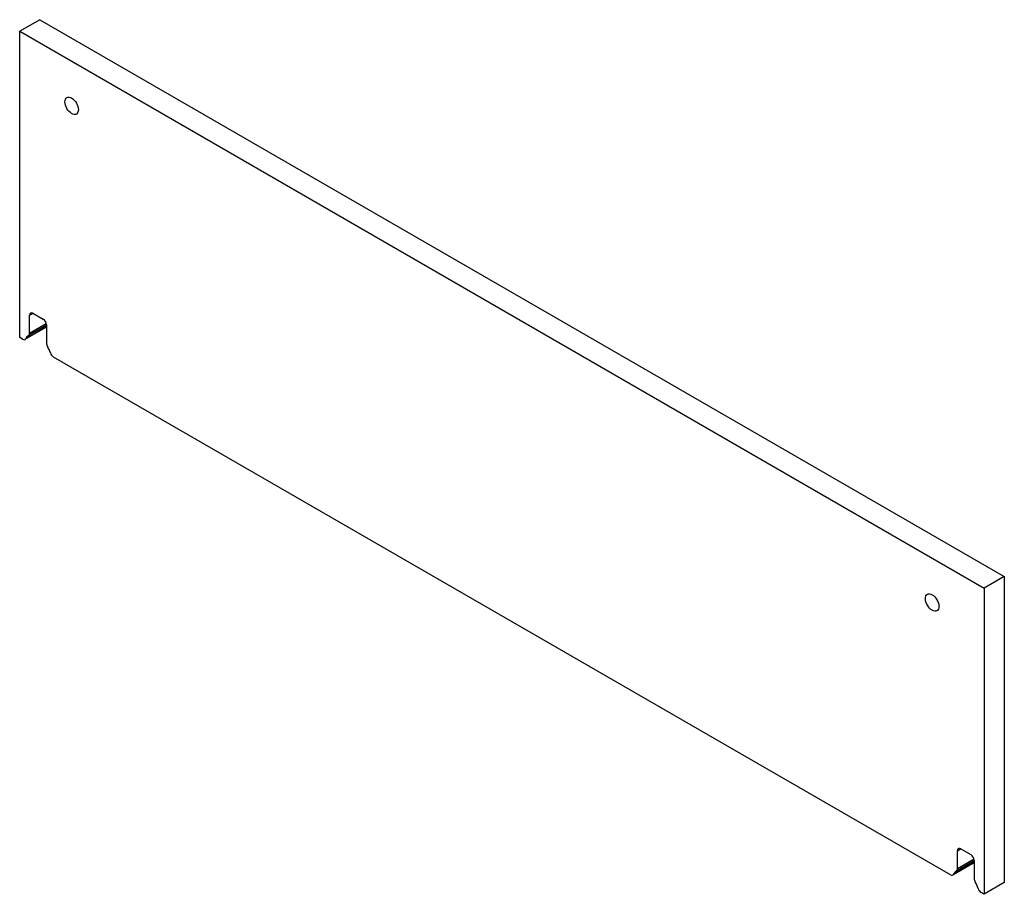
# Model space of a CAD drawing. Header units: inches. Extents: x 4 to 232, y 15 to 104.
# Tile 2 of 2: x 206 to 232, y 81 to 104. Entities that reach past the tile are written whole.
import ezdxf

# ---------------------------------------------------------------- set-up
doc = ezdxf.new("R2010")
doc.units = ezdxf.units.IN
doc.header["$MEASUREMENT"] = 0
doc.layers.add('Visible Edges(ANSI)', color=7, linetype='Continuous', lineweight=25)
doc.layers.add('Visible Tangent Edges(ANSI)', color=7, linetype='Continuous', lineweight=25)

msp = doc.modelspace()

# ---------------------------------------------------------------- linework, layer by layer
at = {"layer": 'Visible Edges(ANSI)'}
for p, q in [((206.683, 103.933), (206.153, 103.627)), ((206.683, 103.933), (232.043, 89.291)), ((206.153, 103.627), (231.512, 88.985)), ((206.153, 95.573), (206.153, 103.627)), ((206.414, 95.684), (206.414, 96.162)), ((206.502, 96.213), (206.767, 96.06)), ((206.823, 95.828), (206.292, 95.522)), ((206.856, 95.897), (206.388, 95.627)), ((206.856, 95.906), (206.856, 95.429)), ((206.23, 95.528), (206.153, 95.573)), ((230.625, 81.444), (207.04, 95.06)), ((232.043, 89.291), (231.512, 88.985)), ((232.043, 89.291), (232.043, 81.238)), ((231.512, 88.985), (231.512, 80.931)), ((230.809, 81.6), (230.809, 82.077)), ((230.898, 82.128), (231.163, 81.975)), ((231.251, 81.813), (230.783, 81.542)), ((231.251, 81.822), (231.251, 81.345)), ((231.218, 81.744), (230.688, 81.437)), ((232.043, 81.238), (231.512, 80.931)), ((231.512, 80.931), (231.435, 80.976))]:
    msp.add_line(p, q, dxfattribs=at)
for centre in [(207.519, 101.669), (230.146, 88.605)]:
    msp.add_ellipse(centre, major_axis=(-0.125, 0.217), ratio=0.57735, dxfattribs=at)
for centre, major_axis, start_param, end_param in [((206.502, 96.111), (-0.063, 0.108), 5.497787, 7.068583), ((206.767, 95.958), (-0.063, 0.108), 3.926991, 5.497787), ((206.76, 95.936), (0.063, -0.108), 0, 0.373881), ((207.165, 95.498), (-0.25, 0.433), 0.280038, 0.373881), ((206.23, 95.63), (0.062, -0.108), 5.497787, 6.657067), ((206.635, 95.192), (-0.25, 0.433), 6.273185, 6.657067), ((206.326, 95.735), (0.063, -0.108), 6.273185, 7.068583), ((206.944, 95.378), (-0.063, 0.108), 0.785398, 1.580797), ((206.635, 95.192), (0.25, -0.433), 1.196915, 1.580797), ((207.04, 95.163), (-0.062, 0.108), 1.196915, 2.356194), ((230.898, 82.026), (-0.063, 0.108), 5.497787, 7.068583), ((231.163, 81.873), (-0.063, 0.108), 3.926991, 5.497787), ((230.721, 81.651), (0.063, -0.108), 6.273185, 7.068583), ((231.155, 81.852), (0.063, -0.108), 0, 0.373881), ((231.56, 81.414), (-0.25, 0.433), 0.280038, 0.373881), ((230.625, 81.546), (0.062, -0.108), 5.497787, 6.657067), ((231.03, 81.108), (-0.25, 0.433), 6.273185, 6.657067), ((231.339, 81.294), (-0.063, 0.108), 0.785398, 1.580797), ((231.03, 81.108), (0.25, -0.433), 1.196915, 1.580797), ((231.435, 81.078), (-0.062, 0.108), 1.196915, 2.356194)]:
    msp.add_ellipse(centre, major_axis=major_axis, ratio=0.57735, start_param=start_param, end_param=end_param, dxfattribs=at)
at = {"layer": 'Visible Tangent Edges(ANSI)'}
for p, q in [((206.414, 96.162), (206.502, 96.213)), ((206.841, 95.849), (206.311, 95.543)), ((206.852, 95.937), (206.414, 95.684)), ((230.809, 82.077), (230.898, 82.128)), ((231.247, 81.853), (230.809, 81.6)), ((231.236, 81.764), (230.706, 81.458))]:
    msp.add_line(p, q, dxfattribs=at)

doc.saveas('drawing.dxf')
